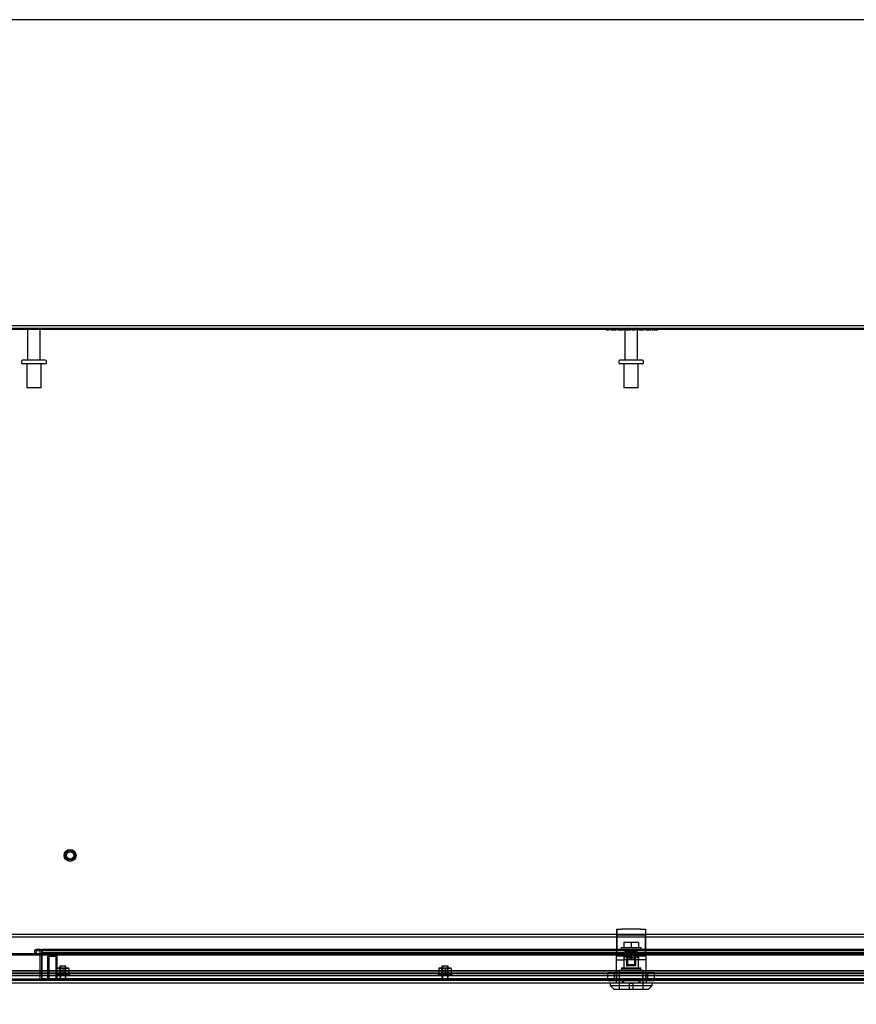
# Model space of a CAD drawing. Header units: inches. Extents: x 1 to 299, y -2 to 199.
# Tile 16 of 26: x 62 to 84, y 173 to 199. Entities that reach past the tile are written whole.
import ezdxf
from ezdxf.enums import TextEntityAlignment as Align
from ezdxf.lldxf.tags import DXFTag

# ---------------------------------------------------------------- set-up
doc = ezdxf.new("R2010")
doc.units = ezdxf.units.IN
doc.header["$MEASUREMENT"] = 0
for name, color, linetype in [('COM70220', 7, 'Continuous'), ('COM70708-4', 7, 'Continuous'), ('COM70709-12', 7, 'Continuous'), ('COM70710-7', 7, 'Continuous'), ('COM70712-12', 7, 'Continuous'), ('COM70714-1', 7, 'Continuous'), ('COM70714-4', 7, 'Continuous'), ('Default', 7, 'Continuous'), ('LOK10031', 7, 'Continuous'), ('LOK10031_CAM', 7, 'Continuous'), ('LOK10031_INSERT', 7, 'Continuous'), ('LOK10031_NUT', 7, 'Continuous'), ('LOK10031_SC', 7, 'Continuous'), ('NTS18118', 7, 'Continuous'), ('QLB20254', 7, 'Continuous'), ('STD26063', 7, 'Continuous'), ('STD26089', 7, 'Continuous'), ('STD26258', 7, 'Continuous')]:
    doc.layers.add(name, color=color, linetype=linetype)
doc.styles.add('SEACAD_Times_New_Roman', font='times.ttf')
tags = doc.linetypes.add('HIDDEN2', pattern=[0.1875, 0.125, -0.0625]).pattern_tags.tags
tags[6:7] = [DXFTag(74, 4), DXFTag(75, 0), DXFTag(340, '0'), DXFTag(46, 0.0), DXFTag(50, 0.0), DXFTag(44, 0.0), DXFTag(45, 0.0)]
tags[4:5] = [DXFTag(74, 4), DXFTag(75, 0), DXFTag(340, '0'), DXFTag(46, 0.0), DXFTag(50, 0.0), DXFTag(44, 0.0), DXFTag(45, 0.0)]
doc.dimstyles.new('HAMMOND_(STH_-_300x200)', dxfattribs={"dimtxt": 1.5, "dimasz": 1.875, "dimexe": 0.75, "dimexo": 0.75, "dimgap": 0.375, "dimtad": 0, "dimtih": 1, "dimtoh": 1, "dimzin": 0, "dimdsep": 46, "dimtxsty": 'SEACAD_Times_New_Roman', "dimblk1": '_SE_FILLED', "dimblk2": '_SE_FILLED', "dimsah": 1, "dimcen": 0.75, "dimadec": 0, "dimazin": 0, "dimtfac": 0.8, "dimtofl": 0, "dimtmove": 0, "dimatfit": 3, "dimfxl": 1, "dimtolj": 1, "dimtzin": 0, "dimarcsym": 0})

# ---------------------------------------------------------------- blocks, each defined once
blk = doc.blocks.new('SE3')
at = {"layer": 'COM70220', "color": 7, "linetype": 'HIDDEN2'}
for p, q in [((94.319, 174.04), (61.2, 174.04)), ((94.319, 173.794), (61.2, 173.794)), ((94.319, 173.792), (61.2, 173.792)), ((94.319, 173.791), (61.2, 173.791))]:
    blk.add_line(p, q, dxfattribs=at)
at = {"layer": 'COM70708-4', "color": 7, "linetype": 'Continuous'}
for p, q in [((59.868, 190.928), (95.688, 190.928)), ((59.868, 190.856), (95.688, 190.856))]:
    blk.add_line(p, q, dxfattribs=at)
at = {"layer": 'COM70709-12', "color": 7, "linetype": 'HIDDEN2'}
for p, q in [((59.832, 190.858), (95.688, 190.858)), ((59.884, 175), (95.636, 175)), ((60.732, 174.047), (94.788, 174.047)), ((60.732, 173.977), (94.788, 173.977)), ((60.958, 173.991), (94.562, 173.991)), ((60.958, 173.919), (94.562, 173.919))]:
    blk.add_line(p, q, dxfattribs=at)
at = {"layer": 'COM70709-12', "color": 7, "linetype": 'Continuous'}
for p, q in [((59.832, 190.827), (95.688, 190.827)), ((59.884, 174.928), (95.636, 174.928))]:
    blk.add_line(p, q, dxfattribs=at)
at = {"layer": 'COM70710-7', "color": 7, "linetype": 'HIDDEN2'}
for p, q in [((60.737, 174.043), (94.783, 174.043)), ((60.737, 173.974), (94.783, 173.974)), ((60.951, 173.915), (94.57, 173.915)), ((60.958, 173.987), (94.57, 173.987))]:
    blk.add_line(p, q, dxfattribs=at)
at = {"layer": 'COM70712-12', "color": 7, "linetype": 'Continuous'}
for p, q in [((60.617, 174.491), (94.903, 174.491)), ((60.617, 174.46), (94.903, 174.46)), ((94.867, 173.718), (60.653, 173.718))]:
    blk.add_line(p, q, dxfattribs=at)
at = {"layer": 'COM70712-12', "color": 7, "linetype": 'HIDDEN2'}
for p, q in [((94.867, 173.79), (60.653, 173.79)), ((77.364, 173.79), (77.364, 173.788)), ((77.561, 173.79), (77.561, 173.718)), ((77.958, 173.79), (77.958, 173.718)), ((78.155, 173.79), (78.155, 173.788))]:
    blk.add_line(p, q, dxfattribs=at)
at = {"layer": 'COM70714-1', "color": 7, "linetype": 'HIDDEN2'}
for p, q in [((91.902, 174.603), (62.339, 174.603)), ((62.339, 174.603), (62.339, 174.56)), ((91.902, 174.563), (62.339, 174.563)), ((62.339, 174.56), (62.339, 173.833)), ((91.902, 174.509), (62.339, 174.509)), ((62.339, 173.833), (62.339, 173.79)), ((91.902, 173.83), (62.339, 173.83))]:
    blk.add_line(p, q, dxfattribs=at)
at = {"layer": 'COM70714-4', "color": 7, "linetype": 'HIDDEN2'}
for p, q in [((62.151, 174.56), (62.151, 174.509)), ((62.151, 174.509), (62.191, 174.509)), ((62.191, 174.56), (62.191, 174.509)), ((62.296, 174.603), (62.194, 174.603)), ((62.296, 174.563), (62.194, 174.563)), ((62.299, 173.833), (62.299, 174.56)), ((62.339, 173.833), (62.339, 174.56)), ((61.569, 173.83), (62.296, 173.83))]:
    blk.add_line(p, q, dxfattribs=at)
for centre, radius, start, end in [((62.194, 174.56), 0.043, 90, 180), ((62.194, 174.56), 0.003, 90, 180), ((62.296, 174.56), 0.043, 0, 90), ((62.296, 174.56), 0.003, 0, 90), ((62.296, 173.833), 0.003, 270, 0), ((62.296, 173.833), 0.043, 270, 0)]:
    blk.add_arc(centre, radius, start, end, dxfattribs=at)
at = {"layer": 'LOK10031', "color": 7, "linetype": 'HIDDEN2'}
for p, q in [((77.367, 174.428), (77.383, 174.428)), ((77.367, 174.428), (77.367, 173.788)), ((77.566, 174.428), (77.566, 174.118)), ((77.639, 174.428), (77.76, 174.428)), ((77.76, 174.328), (77.76, 174.428)), ((77.953, 174.428), (77.953, 174.328)), ((78.152, 174.428), (78.133, 174.428)), ((78.152, 174.328), (78.152, 174.428)), ((77.367, 174.328), (77.566, 174.328)), ((77.76, 174.328), (77.566, 174.328)), ((78.152, 174.328), (77.76, 174.328)), ((77.953, 174.118), (77.953, 174.328)), ((78.152, 173.788), (78.152, 174.328)), ((77.445, 174.058), (78.075, 174.058)), ((77.445, 174.058), (77.445, 173.558)), ((77.51, 174.118), (78.01, 174.118)), ((77.51, 174.118), (77.51, 174.058)), ((78.01, 174.058), (78.01, 174.118)), ((78.075, 173.558), (78.075, 174.058)), ((77.364, 173.788), (77.364, 173.718)), ((77.364, 173.788), (77.529, 173.788)), ((77.529, 173.788), (77.529, 173.718)), ((77.529, 173.788), (77.991, 173.788)), ((77.991, 173.788), (77.991, 173.718)), ((77.991, 173.788), (78.155, 173.788)), ((78.155, 173.788), (78.155, 173.718))]:
    blk.add_line(p, q, dxfattribs=at)
at = {"layer": 'LOK10031', "color": 7, "linetype": 'Continuous'}
for p, q in [((77.21, 173.718), (77.21, 173.658)), ((77.21, 173.658), (78.31, 173.658)), ((77.21, 173.658), (77.31, 173.558)), ((78.21, 173.558), (78.31, 173.658)), ((78.31, 173.658), (78.31, 173.718)), ((77.31, 173.558), (78.21, 173.558))]:
    blk.add_line(p, q, dxfattribs=at)
at = {"layer": 'LOK10031_CAM', "color": 7, "linetype": 'HIDDEN2'}
for p, q in [((77.383, 174.978), (77.383, 175.128)), ((77.383, 175.128), (77.508, 175.128)), ((77.383, 174.885), (77.383, 174.978)), ((77.508, 174.978), (77.383, 174.978)), ((77.386, 175.128), (77.386, 174.941)), ((77.386, 174.941), (77.386, 174.672)), ((78.008, 175.128), (77.508, 175.128)), ((78.008, 174.978), (77.508, 174.978)), ((78.008, 175.128), (78.133, 175.128)), ((78.133, 174.978), (78.008, 174.978)), ((78.133, 175.128), (78.136, 175.128)), ((78.133, 175.128), (78.133, 174.978)), ((78.133, 174.978), (78.136, 174.978)), ((78.133, 174.885), (78.133, 174.978)), ((78.136, 175.128), (78.136, 174.941)), ((78.136, 174.941), (78.136, 174.672)), ((77.383, 174.616), (77.383, 174.885)), ((77.386, 174.672), (77.386, 174.578)), ((78.133, 174.616), (78.133, 174.885)), ((78.136, 174.672), (78.136, 174.578)), ((77.383, 174.428), (77.383, 174.616)), ((78.133, 174.578), (77.383, 174.578)), ((77.639, 174.428), (77.383, 174.428)), ((77.386, 174.428), (77.386, 174.578)), ((77.601, 174.428), (77.601, 174.578)), ((77.604, 174.543), (77.604, 174.578)), ((77.648, 174.398), (77.648, 174.428)), ((77.651, 174.398), (77.651, 174.428)), ((78.133, 174.428), (77.76, 174.428)), ((77.868, 174.398), (77.868, 174.428)), ((77.871, 174.398), (77.871, 174.428)), ((77.916, 174.428), (77.916, 174.578)), ((77.919, 174.428), (77.919, 174.578)), ((78.133, 174.428), (78.133, 174.616)), ((78.136, 174.578), (78.133, 174.578)), ((78.136, 174.578), (78.136, 174.428)), ((77.838, 174.368), (77.678, 174.368)), ((77.841, 174.368), (77.838, 174.368))]:
    blk.add_line(p, q, dxfattribs=at)
for centre, start, end in [((77.678, 174.398), 180, 270), ((77.681, 174.398), 180, 270), ((77.838, 174.398), 270, 0), ((77.841, 174.398), 270, 0)]:
    blk.add_arc(centre, 0.03, start, end, dxfattribs=at)
at = {"layer": 'LOK10031_INSERT', "color": 7, "linetype": 'HIDDEN2'}
for p, q in [((77.645, 174.543), (77.604, 174.543)), ((77.604, 174.393), (77.604, 174.543)), ((77.642, 174.543), (77.642, 174.168)), ((77.645, 174.543), (77.645, 174.393)), ((77.645, 174.543), (77.874, 174.543)), ((77.661, 174.543), (77.661, 174.168)), ((77.858, 174.168), (77.858, 174.543)), ((77.916, 174.543), (77.874, 174.543)), ((77.874, 174.393), (77.874, 174.543)), ((77.878, 174.543), (77.878, 174.168)), ((77.916, 174.428), (77.916, 174.393)), ((77.566, 174.393), (77.604, 174.393)), ((77.566, 174.393), (77.566, 174.103)), ((77.642, 174.168), (77.661, 174.168)), ((77.645, 174.393), (77.874, 174.393)), ((77.858, 174.168), (77.661, 174.168)), ((77.878, 174.168), (77.858, 174.168)), ((77.953, 174.393), (77.916, 174.393)), ((77.953, 174.103), (77.953, 174.393)), ((77.447, 174.043), (78.072, 174.043)), ((77.447, 174.043), (77.447, 173.558)), ((77.51, 174.103), (78.01, 174.103)), ((77.51, 174.103), (77.51, 174.043)), ((78.01, 174.043), (78.01, 174.103)), ((78.072, 173.558), (78.072, 174.043)), ((77.8, 173.708), (77.72, 173.708)), ((77.72, 173.558), (77.72, 173.708)), ((77.8, 173.708), (77.8, 173.558))]:
    blk.add_line(p, q, dxfattribs=at)
at = {"layer": 'LOK10031_NUT', "color": 7, "linetype": 'HIDDEN2'}
for p, q in [((77.454, 173.99), (77.148, 173.99)), ((77.148, 173.775), (77.148, 173.99)), ((77.327, 173.775), (77.327, 173.99)), ((77.376, 173.99), (77.376, 173.775)), ((78.066, 173.99), (77.454, 173.99)), ((77.454, 173.775), (77.454, 173.99)), ((78.372, 173.99), (78.066, 173.99)), ((78.066, 173.775), (78.066, 173.99)), ((78.144, 173.775), (78.144, 173.99)), ((78.193, 173.775), (78.193, 173.99)), ((78.372, 173.775), (78.372, 173.99)), ((77.454, 173.775), (77.148, 173.775)), ((78.066, 173.775), (77.454, 173.775)), ((78.372, 173.775), (78.066, 173.775))]:
    blk.add_line(p, q, dxfattribs=at)
at = {"layer": 'LOK10031_SC', "color": 7, "linetype": 'HIDDEN2'}
for p, q in [((77.76, 174.785), (77.567, 174.785)), ((77.567, 174.785), (77.567, 174.648)), ((77.952, 174.785), (77.76, 174.785)), ((77.76, 174.785), (77.76, 174.648)), ((77.952, 174.785), (77.952, 174.648)), ((77.497, 174.648), (78.022, 174.648)), ((77.497, 174.648), (77.497, 174.578)), ((77.642, 174.578), (77.642, 174.203)), ((77.642, 174.578), (77.666, 174.578)), ((77.666, 174.203), (77.666, 174.578)), ((77.854, 174.203), (77.854, 174.578)), ((77.878, 174.578), (77.854, 174.578)), ((77.878, 174.203), (77.878, 174.578)), ((78.022, 174.578), (78.022, 174.648)), ((77.642, 174.203), (77.878, 174.203))]:
    blk.add_line(p, q, dxfattribs=at)
at = {"layer": 'NTS18118', "color": 7, "linetype": 'HIDDEN2'}
for p, q in [((62.732, 173.946), (62.707, 173.946)), ((62.707, 173.946), (62.707, 173.915)), ((62.707, 173.915), (63.075, 173.915)), ((62.811, 174.111), (62.732, 174.111)), ((62.732, 174.105), (62.811, 174.111)), ((62.732, 174.105), (62.732, 173.946)), ((62.732, 173.946), (62.891, 173.946)), ((62.809, 173.915), (62.809, 174.111)), ((62.971, 174.111), (62.811, 174.111)), ((62.811, 174.111), (62.891, 174.105)), ((62.826, 174.111), (62.826, 173.915)), ((62.891, 174.105), (62.971, 174.111)), ((62.891, 174.105), (62.891, 173.946)), ((62.891, 173.946), (63.05, 173.946)), ((62.956, 173.915), (62.956, 174.111)), ((63.05, 174.111), (62.971, 174.111)), ((62.971, 174.111), (63.05, 174.105)), ((62.973, 173.915), (62.973, 174.111)), ((63.05, 174.105), (63.05, 173.946)), ((63.05, 173.946), (63.075, 173.946)), ((63.075, 173.915), (63.075, 173.946)), ((72.732, 173.946), (72.707, 173.946)), ((72.707, 173.946), (72.707, 173.915)), ((72.707, 173.915), (73.075, 173.915)), ((72.811, 174.111), (72.732, 174.111)), ((72.732, 174.105), (72.811, 174.111)), ((72.732, 174.105), (72.732, 173.946)), ((72.732, 173.946), (72.891, 173.946)), ((72.809, 173.915), (72.809, 174.111)), ((72.971, 174.111), (72.811, 174.111)), ((72.811, 174.111), (72.891, 174.105)), ((72.826, 174.111), (72.826, 173.915)), ((72.891, 174.105), (72.971, 174.111)), ((72.891, 174.105), (72.891, 173.946)), ((72.891, 173.946), (73.05, 173.946)), ((72.956, 173.915), (72.956, 174.111)), ((73.05, 174.111), (72.971, 174.111)), ((72.971, 174.111), (73.05, 174.105)), ((72.973, 173.915), (72.973, 174.111)), ((73.05, 174.105), (73.05, 173.946)), ((73.075, 173.946), (73.05, 173.946)), ((73.075, 173.915), (73.075, 173.946))]:
    blk.add_line(p, q, dxfattribs=at)
at = {"layer": 'QLB20254', "color": 7, "linetype": 'HIDDEN2'}
for p, q in [((76.724, 190.826), (76.724, 190.856)), ((77.099, 190.826), (76.724, 190.826)), ((76.968, 190.828), (76.968, 190.815)), ((77, 190.828), (77, 190.815)), ((77.078, 190.816), (77.078, 190.826)), ((77.085, 190.816), (77.085, 190.826)), ((78.349, 190.826), (77.099, 190.826)), ((77.108, 190.816), (77.108, 190.826)), ((77.11, 190.816), (77.186, 190.816)), ((77.129, 190.816), (77.129, 190.826)), ((77.132, 190.816), (77.132, 190.826)), ((77.152, 190.816), (77.152, 190.826)), ((77.155, 190.815), (77.155, 190.828)), ((77.181, 190.816), (77.181, 190.826)), ((77.186, 190.815), (77.186, 190.828)), ((77.19, 190.816), (77.19, 190.826)), ((77.225, 190.816), (77.225, 190.826)), ((77.225, 190.816), (77.255, 190.816)), ((77.255, 190.816), (77.255, 190.826)), ((77.255, 190.816), (77.368, 190.816)), ((77.368, 190.816), (77.368, 190.826)), ((77.402, 190.816), (77.402, 190.826)), ((77.402, 190.816), (77.563, 190.816)), ((77.432, 190.816), (77.432, 190.826)), ((77.531, 190.816), (77.531, 190.826)), ((77.533, 190.815), (77.533, 190.828)), ((77.543, 190.815), (77.543, 190.828)), ((77.563, 190.815), (77.563, 190.828)), ((77.574, 190.815), (77.574, 190.828)), ((77.6, 190.816), (77.6, 190.826)), ((77.606, 190.816), (77.606, 190.826)), ((77.606, 190.816), (77.751, 190.816)), ((77.634, 190.816), (77.634, 190.826)), ((77.639, 190.816), (77.639, 190.826)), ((77.723, 190.815), (77.723, 190.828)), ((77.751, 190.815), (77.751, 190.828)), ((77.751, 190.816), (77.751, 190.826)), ((77.782, 190.828), (77.782, 190.815)), ((77.782, 190.816), (77.856, 190.816)), ((77.81, 190.828), (77.81, 190.815)), ((77.856, 190.816), (77.856, 190.826)), ((77.931, 190.816), (77.856, 190.816)), ((77.902, 190.815), (77.902, 190.828)), ((77.931, 190.815), (77.931, 190.828)), ((77.955, 190.816), (77.955, 190.826)), ((77.96, 190.816), (77.96, 190.826)), ((77.96, 190.816), (78.105, 190.816)), ((77.989, 190.816), (77.989, 190.826)), ((77.994, 190.816), (77.994, 190.826)), ((78.077, 190.815), (78.077, 190.828)), ((78.105, 190.815), (78.105, 190.828)), ((78.106, 190.816), (78.106, 190.826)), ((78.136, 190.816), (78.136, 190.826)), ((78.136, 190.816), (78.141, 190.816)), ((78.141, 190.816), (78.141, 190.826)), ((78.141, 190.816), (78.163, 190.816)), ((78.163, 190.816), (78.163, 190.826)), ((78.163, 190.816), (78.276, 190.816)), ((78.165, 190.816), (78.165, 190.826)), ((78.167, 190.816), (78.167, 190.826)), ((78.173, 190.816), (78.173, 190.826)), ((78.185, 190.816), (78.185, 190.826)), ((78.256, 190.815), (78.256, 190.828)), ((78.276, 190.816), (78.276, 190.826)), ((78.287, 190.816), (78.285, 190.816)), ((78.287, 190.815), (78.287, 190.828)), ((78.304, 190.816), (78.304, 190.826)), ((78.304, 190.816), (78.408, 190.816)), ((78.332, 190.816), (78.332, 190.826)), ((78.363, 190.826), (78.332, 190.826)), ((78.724, 190.826), (78.349, 190.826)), ((78.402, 190.816), (78.402, 190.826)), ((78.403, 190.816), (78.403, 190.826)), ((78.408, 190.816), (78.408, 190.826)), ((78.408, 190.816), (78.431, 190.816)), ((78.431, 190.816), (78.431, 190.826)), ((78.431, 190.816), (78.462, 190.816)), ((78.462, 190.816), (78.462, 190.826)), ((78.724, 190.826), (78.724, 190.856))]:
    blk.add_line(p, q, dxfattribs=at)
at = {"layer": 'STD26063', "color": 7, "linetype": 'HIDDEN2'}
for p, q in [((62.973, 174.165), (62.809, 174.165)), ((62.809, 174.165), (62.809, 173.822)), ((62.828, 174.165), (62.828, 173.822)), ((62.954, 174.165), (62.954, 173.822)), ((62.973, 173.822), (62.973, 174.165)), ((72.973, 174.165), (72.809, 174.165)), ((72.809, 174.165), (72.809, 173.822)), ((72.828, 174.165), (72.828, 173.822)), ((72.954, 174.165), (72.954, 173.822)), ((72.973, 173.822), (72.973, 174.165)), ((63.016, 173.822), (62.766, 173.822)), ((62.766, 173.822), (62.766, 173.79)), ((63.016, 173.79), (63.016, 173.822)), ((73.016, 173.822), (72.766, 173.822)), ((72.766, 173.822), (72.766, 173.79)), ((73.016, 173.79), (73.016, 173.822))]:
    blk.add_line(p, q, dxfattribs=at)
at = {"layer": 'STD26089', "color": 7, "linetype": 'HIDDEN2'}
for p, q in [((61.969, 190.796), (61.969, 190.019)), ((62.301, 190.019), (62.301, 190.796)), ((77.594, 190.796), (77.594, 190.019)), ((77.926, 190.019), (77.926, 190.796)), ((61.81, 189.989), (61.81, 189.949)), ((62.43, 190.019), (61.84, 190.019)), ((62.43, 189.919), (61.84, 189.919)), ((61.948, 189.919), (61.948, 189.294)), ((62.323, 189.294), (62.323, 189.919)), ((62.46, 189.949), (62.46, 189.989)), ((77.435, 189.989), (77.435, 189.949)), ((78.055, 190.019), (77.465, 190.019)), ((78.055, 189.919), (77.465, 189.919)), ((77.573, 189.919), (77.573, 189.294)), ((77.948, 189.294), (77.948, 189.919)), ((78.085, 189.949), (78.085, 189.989)), ((62.323, 189.294), (61.948, 189.294)), ((77.948, 189.294), (77.573, 189.294))]:
    blk.add_line(p, q, dxfattribs=at)
for centre, radius, start, end in [((62.029, 190.796), 0.06, 90, 180), ((62.241, 190.796), 0.06, 0, 90), ((77.654, 190.796), 0.06, 90, 180), ((77.866, 190.796), 0.06, 0, 90), ((61.84, 189.989), 0.03, 90, 180), ((61.84, 189.949), 0.03, 180, 270), ((62.43, 189.989), 0.03, 0, 90), ((62.43, 189.949), 0.03, 270, 0), ((77.465, 189.989), 0.03, 90, 180), ((77.465, 189.949), 0.03, 180, 270), ((78.055, 189.989), 0.03, 0, 90), ((78.055, 189.949), 0.03, 270, 0)]:
    blk.add_arc(centre, radius, start, end, dxfattribs=at)
at = {"layer": 'STD26258', "color": 7, "linetype": 'HIDDEN2'}
for p, q in [((62.742, 174.415), (62.492, 174.415)), ((62.492, 174.415), (62.492, 173.822)), ((62.523, 174.415), (62.523, 173.822)), ((62.711, 174.415), (62.711, 173.822)), ((62.742, 173.822), (62.742, 174.415)), ((62.766, 173.822), (62.461, 173.822)), ((62.461, 173.822), (62.461, 173.79)), ((62.773, 173.79), (62.773, 173.822))]:
    blk.add_line(p, q, dxfattribs=at)
for radius in [0.156, 0.125, 0.0944]:
    blk.add_circle((63.082, 177.06), radius, dxfattribs=at)
blk = doc.blocks.new('DMBLK316')
at = {"layer": 'Default', "linetype": 'Continuous', "transparency": 16777216}
for points in [[(62.826, 170.024), (62.826, 170.649), (60.951, 170.337)], [(92.701, 170.024), (94.576, 170.337), (92.701, 170.649)]]:
    blk.add_hatch(color=7, dxfattribs=at).paths.add_polyline_path(points)
at = {"layer": 'Default', "color": 7, "linetype": 'Continuous', "transparency": 16777216}
for p, q in [((60.951, 173.165), (60.951, 169.587)), ((94.576, 173.173), (94.576, 169.587)), ((60.951, 170.337), (72.369, 170.337)), ((83.158, 170.337), (94.576, 170.337))]:
    blk.add_line(p, q, dxfattribs=at)
at = {"layer": 'Default', "color": 7, "linetype": 'Continuous', "transparency": 16777216, "style": 'SEACAD_Times_New_Roman'}
for s, p in [('33.63', (75.204, 171.087)), ('DOOR ', (74.333, 168.837)), ('OPENING', (72.894, 166.587))]:
    blk.add_text(s, height=1.5, dxfattribs=at).set_placement(p, align=Align.TOP_LEFT)
blk = doc.blocks.new('_SE_FILLED')
at = {"color": 0}
blk.add_line((0, 0), (-1, 0), dxfattribs=at)
blk.add_solid([(0, 0), (-1, -0.1665), (-1, 0.1665), (0, 0)], dxfattribs=at)
blk = doc.blocks.new('BORDER')
at = {"layer": 'Default', "color": 7, "linetype": 'Continuous'}
blk.add_line((0, 27.86), (-41.86, 27.86), dxfattribs=at)

msp = doc.modelspace()

# ---------------------------------------------------------------- block references
at = {"layer": 'Default', "color": 7, "xscale": 7.12, "yscale": 7.12, "zscale": 7.12}
msp.add_blockref('BORDER', (299.411, 0.564), dxfattribs=at)
at = {"layer": 'Default'}
msp.add_blockref('SE3', (0, 0), dxfattribs=at)

# ---------------------------------------------------------------- dimensions: what is measured, and where the dimension line sits
at = {"layer": 'Default', "color": 7, "linetype": 'Continuous'}
dim = msp.add_linear_dim(base=(60.951, 170.337), p1=(60.951, 173.915), p2=(94.576, 173.923), angle=0.0124, text='\\A1;<>\\PDOOR \\XOPENING', dimstyle='HAMMOND_(STH_-_300x200)', dxfattribs=at)
dim.commit()
dim.dimension.update_dxf_attribs({"geometry": 'DMBLK316', "text_midpoint": (77.764, 170.337), "dimtype": 161})

doc.saveas('drawing.dxf')
